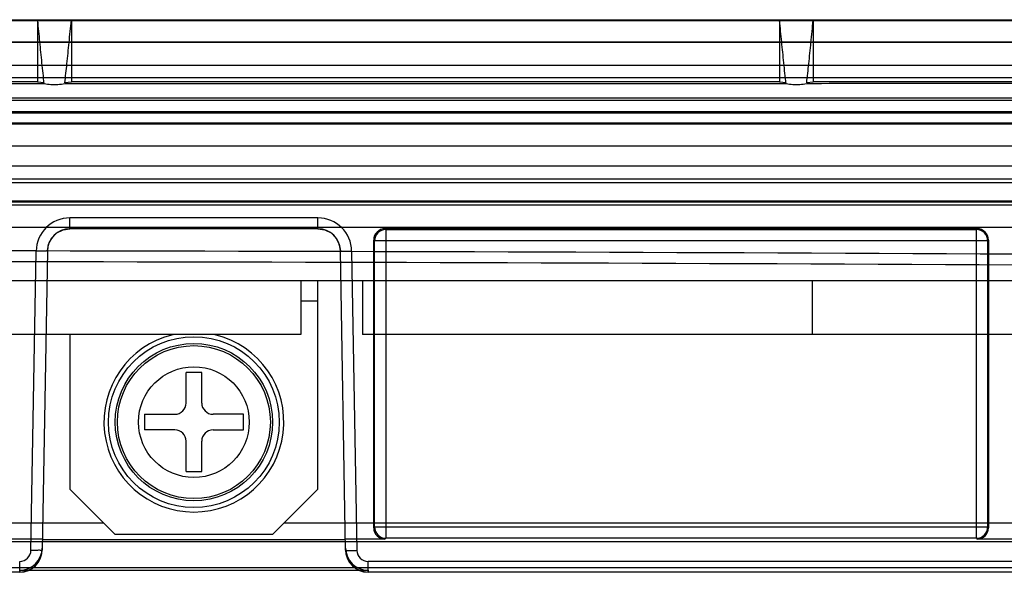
# Model space of a CAD drawing. Header units: millimetres. Extents: x 29 to 244, y 45 to 342.
# Tile 6 of 13: x 152 to 196, y 45 to 69. Entities that reach past the tile are written whole.
import ezdxf

# ---------------------------------------------------------------- set-up
doc = ezdxf.new("R2010")
doc.units = ezdxf.units.MM
doc.header["$LTSCALE"] = 25.054932
doc.layers.get('0').update_dxf_attribs({"linetype": 'CONTINUOUS'})

msp = doc.modelspace()

# ---------------------------------------------------------------- linework, layer by layer
at = {"color": 7, "linetype": 'Continuous'}
for p, q in [((75.49, 69.214), (197.225, 69.214)), ((75.474, 69.179), (197.24, 69.179)), ((152.907, 69.18), (152.907, 66.447)), ((152.907, 69.179), (152.911, 69.178)), ((154.407, 69.189), (154.407, 66.447)), ((185.907, 69.179), (185.911, 69.178)), ((185.907, 69.179), (185.907, 66.447)), ((187.407, 69.189), (187.407, 66.447)), ((197.232, 68.198), (75.483, 68.198)), ((197.225, 68.214), (75.489, 68.214)), ((75.483, 67.198), (197.232, 67.198)), ((197.218, 66.63), (75.496, 66.63)), ((119.517, 66.383), (153.197, 66.383)), ((152.907, 66.447), (119.807, 66.447)), ((152.907, 66.447), (153.197, 66.418)), ((154.117, 66.418), (154.407, 66.447)), ((154.117, 66.383), (186.197, 66.383)), ((185.907, 66.447), (154.407, 66.447)), ((185.907, 66.447), (186.197, 66.418)), ((187.117, 66.418), (187.407, 66.447)), ((204.364, 66.447), (187.407, 66.447)), ((210.294, 65.726), (62.42, 65.726)), ((226.313, 65.614), (46.402, 65.614)), ((75.496, 65.63), (197.218, 65.63)), ((197.248, 65.061), (75.467, 65.061)), ((197.225, 65.114), (75.489, 65.114)), ((46.379, 64.587), (226.335, 64.587)), ((226.313, 64.614), (46.401, 64.614)), ((226.335, 63.587), (46.379, 63.587)), ((44.757, 62.714), (227.957, 62.714)), ((46.432, 62.14), (226.282, 62.14)), ((223.475, 61.964), (49.24, 61.964)), ((46.41, 61.114), (226.305, 61.114)), ((226.282, 61.14), (46.432, 61.14)), ((62.303, 60.981), (210.412, 60.981)), ((165.375, 60.396), (154.34, 60.396)), ((154.34, 59.914), (154.34, 60.396)), ((165.375, 59.914), (165.375, 60.396)), ((226.557, 59.964), (46.157, 59.964)), ((165.375, 59.914), (154.34, 59.914)), ((194.701, 59.914), (168.357, 59.914)), ((168.392, 59.879), (168.357, 59.914)), ((168.392, 59.879), (194.666, 59.879)), ((168.392, 59.879), (168.392, 46.149)), ((194.701, 59.914), (194.666, 59.879)), ((194.666, 46.149), (194.666, 59.879)), ((167.892, 59.379), (167.857, 59.414)), ((167.857, 46.614), (167.857, 59.414)), ((195.166, 59.379), (167.892, 59.379)), ((167.892, 46.649), (167.892, 59.379)), ((195.201, 59.414), (195.166, 59.379)), ((195.166, 59.379), (195.166, 46.649)), ((195.201, 59.414), (195.201, 46.614)), ((152.608, 45.607), (152.84, 58.923)), ((153.34, 58.931), (153.108, 45.616)), ((166.607, 45.616), (166.374, 58.931)), ((166.874, 58.923), (167.107, 45.607)), ((38.857, 57.614), (233.858, 57.614)), ((164.607, 57.614), (164.607, 55.214)), ((165.357, 57.614), (165.357, 48.314)), ((167.357, 57.614), (167.357, 55.214)), ((187.357, 57.614), (187.357, 55.214)), ((164.607, 56.714), (165.357, 56.714)), ((164.607, 55.214), (95.076, 55.214)), ((154.357, 48.314), (154.357, 55.214)), ((212.607, 55.214), (167.357, 55.214)), ((160.207, 53.514), (159.507, 53.514)), ((159.507, 52.164), (159.507, 53.514)), ((160.207, 52.164), (160.207, 53.514)), ((157.657, 51.664), (159.007, 51.664)), ((157.657, 51.664), (157.657, 50.964)), ((162.057, 51.664), (160.707, 51.664)), ((162.057, 50.964), (162.057, 51.664)), ((159.007, 50.964), (157.657, 50.964)), ((160.707, 50.964), (162.057, 50.964)), ((159.507, 49.114), (159.507, 50.464)), ((160.207, 49.114), (160.207, 50.464)), ((159.507, 49.114), (160.207, 49.114)), ((154.357, 48.314), (156.357, 46.314)), ((163.357, 46.314), (165.357, 48.314)), ((155.857, 46.814), (116.857, 46.814)), ((230.107, 46.814), (163.857, 46.814)), ((167.857, 46.614), (167.892, 46.649)), ((167.892, 46.649), (195.166, 46.649)), ((195.166, 46.649), (195.201, 46.614)), ((153.116, 46.114), (151.401, 46.114)), ((153.116, 46.088), (166.599, 46.088)), ((163.357, 46.314), (156.357, 46.314)), ((168.357, 46.114), (166.598, 46.114)), ((168.357, 46.114), (168.392, 46.149)), ((194.666, 46.149), (168.392, 46.149)), ((194.666, 46.149), (194.701, 46.114)), ((197.114, 46.114), (194.701, 46.114)), ((227.988, 45.983), (44.726, 45.983)), ((153.094, 45.468), (153.108, 45.616)), ((166.607, 45.616), (166.623, 45.455)), ((152.108, 44.633), (152.108, 45.116)), ((228.892, 45.116), (167.607, 45.116)), ((167.607, 44.633), (167.607, 45.116)), ((228.899, 44.832), (43.815, 44.832)), ((152.109, 44.728), (152.108, 44.633)), ((152.109, 44.728), (167.605, 44.728)), ((167.605, 44.728), (167.607, 44.633)), ((152.108, 44.633), (120.607, 44.633)), ((228.892, 44.633), (167.607, 44.633))]:
    msp.add_line(p, q, dxfattribs=at)
for points in [[(153.34, 58.931), (153.393, 59.236), (153.537, 59.51), (153.758, 59.727), (154.035, 59.866), (154.34, 59.914)], [(165.375, 59.914), (165.68, 59.866), (165.956, 59.727), (166.178, 59.51), (166.321, 59.236), (166.374, 58.931)], [(152.108, 44.633), (152.45, 44.694), (152.753, 44.869), (152.977, 45.139), (153.094, 45.468)], [(166.623, 45.455), (166.742, 45.13), (166.967, 44.865), (167.268, 44.693), (167.607, 44.633)]]:
    msp.add_lwpolyline(points, dxfattribs=at)
for radius in [3.8, 3.5, 3.402, 2.463]:
    msp.add_circle((159.857, 51.314), radius, dxfattribs=at)
for centre, radius, start, end in [((154.34, 58.896), 1.5, 90.0098, 179.0102), ((165.375, 58.896), 1.5, 0.9895, 89.9897), ((154.34, 58.914), 1, 90, 179), ((165.375, 58.914), 1, 1, 90), ((168.392, 59.379), 0.5, 90.0206, 179.9794), ((194.666, 59.379), 0.5, 0.0206, 89.9794), ((159.857, 51.314), 4, 103.6503, 76.3348), ((159.007, 52.164), 0.5, 270, 360), ((160.707, 52.164), 0.5, 180, 270), ((159.007, 50.464), 0.5, 0, 90), ((160.707, 50.464), 0.5, 90, 180), ((168.392, 46.649), 0.5, 180.0206, 269.9794), ((194.666, 46.649), 0.5, 270.0206, 359.9794), ((152.108, 45.633), 1, 269.999, 358.9873), ((152.108, 45.616), 0.5, 269.9882, 358.9871), ((167.607, 45.633), 1, 181.0183, 270.0062), ((167.607, 45.616), 0.5, 181.0111, 270.0134)]:
    msp.add_arc(centre, radius, start, end, dxfattribs=at)
for centre, major_axis, ratio, start_param, end_param in [((168.357, 59.414), (0.354, -0.354), 0.999695, 2.356347, 3.926839), ((194.701, 59.414), (0.354, 0.354), 0.999695, -0.785246, 0.785246), ((168.357, 46.614), (0.354, 0.354), 0.999695, -3.926839, -2.356347), ((194.701, 46.614), (0.354, -0.354), 0.999695, -0.785246, 0.785246), ((152.109, 45.728), (1, -0.006), 0.999543, -1.564977, -0.011632), ((167.605, 45.728), (1, 0.006), 0.999543, -3.129961, -1.576615)]:
    msp.add_ellipse(centre, major_axis=major_axis, ratio=ratio, start_param=start_param, end_param=end_param, dxfattribs=at)
for points, knots in [([(119.807, 69.189), (123.485, 69.189), (130.841, 69.177), (141.874, 69.175), (149.229, 69.18), (152.907, 69.18)], [0, 0, 0, 0, 0.333333, 0.666667, 1, 1, 1, 1]), ([(154.407, 69.179), (154.248, 69.179), (153.922, 69.178), (153.423, 69.178), (153.084, 69.178), (152.911, 69.178)], [0, 0, 0, 0, 0.319326, 0.652837, 1, 1, 1, 1]), ([(153.197, 66.363), (153.166, 66.673), (153.097, 67.296), (153.006, 68.234), (152.942, 68.863), (152.911, 69.178)], [0, 0, 0, 0, 0.33059, 0.663811, 1, 1, 1, 1]), ([(154.118, 66.405), (154.147, 66.688), (154.218, 67.283), (154.305, 68.212), (154.373, 68.857), (154.407, 69.189)], [0, 0, 0, 0, 0.305302, 0.64224, 1, 1, 1, 1]), ([(154.407, 69.189), (157.896, 69.189), (164.884, 69.175), (175.384, 69.18), (182.396, 69.179), (185.907, 69.179)], [0, 0, 0, 0, 0.332223, 0.66555, 1, 1, 1, 1]), ([(187.407, 69.179), (187.248, 69.179), (186.922, 69.178), (186.423, 69.178), (186.084, 69.178), (185.911, 69.178)], [0, 0, 0, 0, 0.319326, 0.652837, 1, 1, 1, 1]), ([(186.197, 66.363), (186.166, 66.673), (186.097, 67.296), (186.006, 68.234), (185.942, 68.863), (185.911, 69.178)], [0, 0, 0, 0, 0.33059, 0.663811, 1, 1, 1, 1]), ([(187.118, 66.405), (187.147, 66.688), (187.218, 67.283), (187.305, 68.212), (187.373, 68.857), (187.407, 69.189)], [0, 0, 0, 0, 0.305302, 0.64224, 1, 1, 1, 1]), ([(187.407, 69.189), (188.497, 69.189), (190.679, 69.175), (193.956, 69.18), (196.144, 69.179), (197.24, 69.179)], [0, 0, 0, 0, 0.332398, 0.665725, 1, 1, 1, 1]), ([(154.118, 66.363), (154.016, 66.343), (153.808, 66.316), (153.498, 66.315), (153.295, 66.342), (153.197, 66.363)], [0, 0, 0, 0, 0.338636, 0.675588, 1, 1, 1, 1]), ([(187.118, 66.363), (187.016, 66.343), (186.808, 66.316), (186.498, 66.315), (186.295, 66.342), (186.197, 66.363)], [0, 0, 0, 0, 0.338636, 0.675588, 1, 1, 1, 1]), ([(153.34, 58.931), (153.34, 58.931), (153.339, 58.93), (153.337, 58.929), (153.333, 58.929), (153.326, 58.927), (153.315, 58.926), (153.297, 58.925), (153.275, 58.924), (153.255, 58.923), (153.238, 58.922), (153.218, 58.922), (153.192, 58.921), (153.157, 58.921), (153.102, 58.92), (153.024, 58.92), (152.931, 58.921), (152.868, 58.922), (152.84, 58.923)], [0, 0, 0, 0, 0.002283, 0.006754, 0.013729, 0.023232, 0.049659, 0.085145, 0.128627, 0.178915, 0.206211, 0.23464, 0.294524, 0.364415, 0.443061, 0.624842, 0.83273, 1, 1, 1, 1]), ([(166.374, 58.931), (166.374, 58.931), (166.375, 58.93), (166.378, 58.929), (166.385, 58.928), (166.397, 58.926), (166.414, 58.925), (166.436, 58.924), (166.457, 58.923), (166.475, 58.923), (166.495, 58.922), (166.522, 58.921), (166.557, 58.921), (166.611, 58.921), (166.687, 58.92), (166.781, 58.921), (166.845, 58.922), (166.874, 58.923)], [0, 0, 0, 0, 0.001919, 0.005443, 0.018244, 0.043492, 0.07876, 0.122901, 0.174583, 0.202803, 0.232274, 0.294529, 0.363177, 0.440294, 0.618283, 0.821849, 1, 1, 1, 1]), ([(232.238, 58.049), (200.279, 58.321), (136.357, 58.587), (72.436, 58.321), (40.476, 58.049)], [0, 0, 0, 0, 0.5, 1, 1, 1, 1]), ([(153.108, 45.616), (153.107, 45.593), (152.974, 45.628), (152.851, 45.592), (152.691, 45.606), (152.608, 45.607)], [0, 0, 0, 0, 0.13512, 0.499537, 1, 1, 1, 1]), ([(166.607, 45.616), (166.607, 45.615), (166.608, 45.614), (166.61, 45.614), (166.613, 45.613), (166.62, 45.612), (166.631, 45.611), (166.649, 45.609), (166.673, 45.608), (166.7, 45.607), (166.733, 45.606), (166.769, 45.606), (166.808, 45.605), (166.864, 45.605), (166.936, 45.605), (167.022, 45.606), (167.079, 45.606), (167.107, 45.607)], [0, 0, 0, 0, 0.002104, 0.006204, 0.012677, 0.021632, 0.047202, 0.083253, 0.129833, 0.186066, 0.250839, 0.323039, 0.40147, 0.484615, 0.658661, 0.83327, 1, 1, 1, 1])]:
    msp.add_open_spline(points, degree=3, knots=knots, dxfattribs=at)
for points in [[(187.117, 66.383), (190.646, 66.383), (197.703, 66.401), (204.761, 66.418), (208.289, 66.418)], [(40.397, 58.549), (72.383, 58.82), (136.357, 59.086), (200.332, 58.82), (232.318, 58.549)]]:
    msp.add_open_spline(points, degree=3, dxfattribs=at)

doc.saveas('drawing.dxf')
